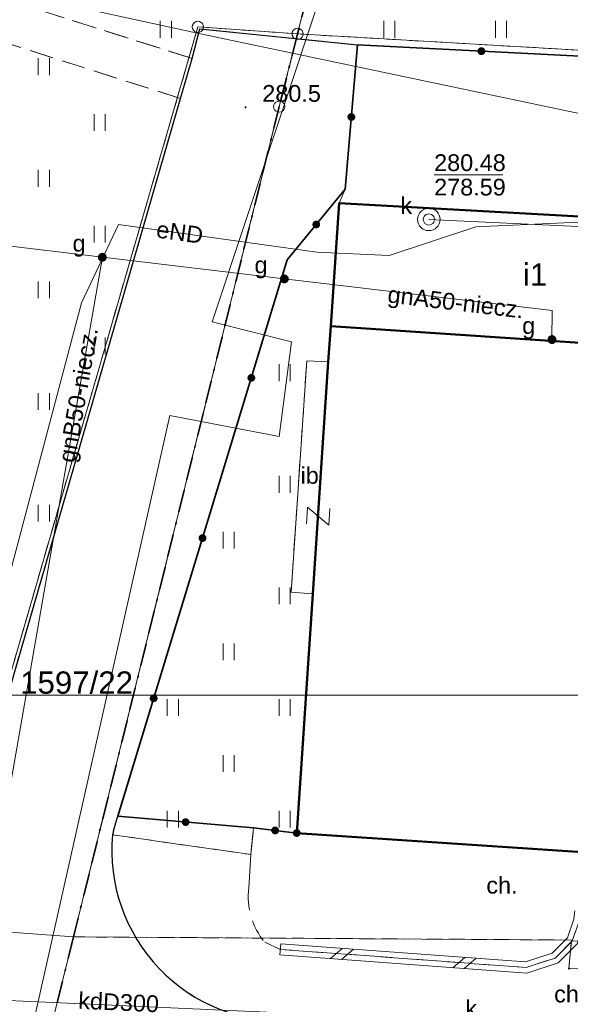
# Model space of a CAD drawing. Extents: x 0 to 6568752, y 0 to 5584302.
# Tile 20 of 74: x 6568320 to 6568345, y 5584092 to 5584136. Entities that reach past the tile are written whole.
import ezdxf
from ezdxf.enums import TextEntityAlignment as Align

# ---------------------------------------------------------------- set-up
doc = ezdxf.new("R2010")
doc.units = 0
doc.header["$PDSIZE"] = 0.75
for name, pattern in [('GAK', [3.5, 2, -0.7, 0.1, -0.7]), ('KROPK2-2-2', [3.49, 1, -0.47, 0.05, -0.47, 1, -0.5]), ('PRZER1-1', [1, 0.5, -0.5]), ('PRZER2-1', [1.5, 1, -0.5]), ('PRZER3-1', [2, 1.5, -0.5])]:
    doc.linetypes.add(name, pattern=pattern)
doc.layers.get('0').update_dxf_attribs({"linetype": 'CONTINUOUS'})
doc.layers.get('Defpoints').update_dxf_attribs({"linetype": 'CONTINUOUS'})
for name, color, linetype, lineweight in [('EGBU', 7, 'CONTINUOUS', 50), ('EGDE', 7, 'CONTINUOUS', 18), ('EGDE_O', 7, 'CONTINUOUS', 18), ('EGPG', 7, 'CONTINUOUS', 18), ('GEPPHC', 7, 'CONTINUOUS', 18), ('GESGPS', 7, 'CONTINUOUS', 35), ('GUPPRZ_O', 7, 'CONTINUOUS', 18), ('OTBU', 7, 'CONTINUOUS', 50), ('OTBU_O', 7, 'CONTINUOUS', 50), ('OTDI', 7, 'CONTINUOUS', 18), ('OTDI_O', 7, 'CONTINUOUS', 18), ('OTDN', 7, 'CONTINUOUS', 18), ('OTKC', 7, 'CONTINUOUS', 18), ('OTKC_O', 7, 'CONTINUOUS', 18), ('OTKJ', 7, 'CONTINUOUS', 18), ('OTKK', 7, 'CONTINUOUS', 25), ('OTOO', 7, 'CONTINUOUS', 35), ('OTRN', 7, 'CONTINUOUS', 13), ('OTRN_O', 7, 'CONTINUOUS', 13), ('OTZT', 7, 'CONTINUOUS', 18), ('ramka sekcji', 7, 'CONTINUOUS', 18), ('siec', 7, 'GAK', 70), ('SUPK', 7, 'CONTINUOUS', 18), ('SUPW', 7, 'CONTINUOUS', 18), ('SUPW_O', 7, 'CONTINUOUS', 18)]:
    doc.layers.add(name, color=color, linetype=linetype, lineweight=lineweight)
for name, color, linetype, lineweight, true_color in [('EGUG', 7, 'CONTINUOUS', 18, 0x008000), ('SUCP', 7, 'CONTINUOUS', 18, 0xd200d2), ('SUEP', 1, 'CONTINUOUS', 18, 0xff0000), ('SUEP_O', 1, 'CONTINUOUS', 18, 0xff0000), ('SUGP', 7, 'CONTINUOUS', 18, 0xbfbf00), ('SUGP_O', 7, 'CONTINUOUS', 18, 0xbfbf00), ('SUGU', 7, 'CONTINUOUS', 18, 0xbfbf00), ('SUGU_O', 7, 'CONTINUOUS', 18, 0xbfbf00), ('SUGW', 7, 'CONTINUOUS', 18, 0xbfbf00), ('SUGW_O', 7, 'CONTINUOUS', 18, 0xbfbf00), ('SUKP', 7, 'CONTINUOUS', 18, 0x803300), ('SUKP_O', 7, 'CONTINUOUS', 18, 0x803300), ('SUTP', 7, 'CONTINUOUS', 18, 0xff9100)]:
    doc.layers.add(name, color=color, linetype=linetype, lineweight=lineweight, true_color=true_color)
doc.styles.add('Arial', font='arial.ttf')
doc.styles.add('GEO-INFO', font='arial.ttf')
doc.dimstyles.get("Standard").update_dxf_attribs({"dimtxt": 0.18, "dimasz": 0.18, "dimexe": 0.18, "dimexo": 0.0625, "dimgap": 0.09, "dimtad": 0, "dimtih": 1, "dimtoh": 1, "dimdec": 4, "dimzin": 0, "dimdsep": 46, "dimtxsty": 'Standard', "dimcen": 0.09, "dimadec": 0, "dimazin": 0, "dimtfac": 1, "dimtdec": 4, "dimtofl": 0, "dimtmove": 0, "dimatfit": 3, "dimfxl": 0, "dimtolj": 1, "dimtzin": 0, "dimarcsym": 0})

# ---------------------------------------------------------------- blocks, each defined once
blk = doc.blocks.new('D_GSPWPN1')
blk.add_hatch(color=0).paths.add_polyline_path([(-0.045, 0), (-0.043467, -0.011647), (-0.038971, -0.0225), (-0.03182, -0.03182), (-0.0225, -0.038971), (-0.011647, -0.043467), (0, -0.045), (0.011647, -0.043467), (0.0225, -0.038971), (0.03182, -0.03182), (0.038971, -0.0225), (0.043467, -0.011647), (0.045, 0), (0.043467, 0.011647), (0.038971, 0.0225), (0.03182, 0.03182), (0.0225, 0.038971), (0.011647, 0.043467), (0, 0.045), (-0.011647, 0.043467), (-0.0225, 0.038971), (-0.03182, 0.03182), (-0.038971, 0.0225), (-0.043467, 0.011647)])
blk = doc.blocks.new('D_GUPIWZ1_1')
at = {"color": 0}
blk.add_lwpolyline([(0, 0.25), (0.064705, 0.241481), (0.125, 0.216506), (0.176777, 0.176777), (0.216506, 0.125), (0.241481, 0.064705), (0.25, 0), (0.241481, -0.064705), (0.216506, -0.125), (0.176777, -0.176777), (0.125, -0.216506), (0.064705, -0.241481), (0, -0.25), (-0.064705, -0.241481), (-0.125, -0.216506), (-0.176777, -0.176777), (-0.216506, -0.125), (-0.241481, -0.064705), (-0.25, 0), (-0.241481, 0.064705), (-0.216506, 0.125), (-0.176777, 0.176777), (-0.125, 0.216506), (-0.064705, 0.241481)], close=True, dxfattribs=at)
blk = doc.blocks.new('D_GUPGZA1')
blk.add_hatch(color=0).paths.add_polyline_path([(-0.2, 0), (-0.193185, -0.051764), (-0.173205, -0.1), (-0.141421, -0.141421), (-0.1, -0.173205), (-0.051764, -0.193185), (0, -0.2), (0.051764, -0.193185), (0.1, -0.173205), (0.141421, -0.141421), (0.173205, -0.1), (0.193185, -0.051764), (0.2, 0), (0.193185, 0.051764), (0.173205, 0.1), (0.141421, 0.141421), (0.1, 0.173205), (0.051764, 0.193185), (0, 0.2), (-0.051764, 0.193185), (-0.1, 0.173205), (-0.141421, 0.141421), (-0.173205, 0.1), (-0.193185, 0.051764)])
blk = doc.blocks.new('D_GUPGUT1')
blk.add_hatch(color=0).paths.add_polyline_path([(-0.2, 0), (-0.193185, -0.051764), (-0.173205, -0.1), (-0.141421, -0.141421), (-0.1, -0.173205), (-0.051764, -0.193185), (0, -0.2), (0.051764, -0.193185), (0.1, -0.173205), (0.141421, -0.141421), (0.173205, -0.1), (0.193185, -0.051764), (0.2, 0), (0.193185, 0.051764), (0.173205, 0.1), (0.141421, 0.141421), (0.1, 0.173205), (0.051764, 0.193185), (0, 0.2), (-0.051764, 0.193185), (-0.1, 0.173205), (-0.141421, 0.141421), (-0.173205, 0.1), (-0.193185, 0.051764)])
blk = doc.blocks.new('D_GEPPHC1')
at = {"color": 0}
blk.add_lwpolyline([(-0.375, 0.5), (0.375, 0.5), (-0.375, -0.5), (0.375, -0.5)], dxfattribs=at)
blk = doc.blocks.new('D_GEPPGD1_1')
at = {"color": 0}
blk.add_lwpolyline([(0, 0.25), (0.077254, 0.237764), (0.146946, 0.202254), (0.202254, 0.146946), (0.237764, 0.077254), (0.25, 0), (0.237764, -0.077254), (0.202254, -0.146946), (0.146946, -0.202254), (0.077254, -0.237764), (0, -0.25), (-0.077254, -0.237764), (-0.146946, -0.202254), (-0.202254, -0.146946), (-0.237764, -0.077254), (-0.25, 0), (-0.237764, 0.077254), (-0.202254, 0.146946), (-0.146946, 0.202254), (-0.077254, 0.237764)], close=True, dxfattribs=at)
blk = doc.blocks.new('D_GEPPGD1_2')
blk.add_hatch(color=0).paths.add_polyline_path([(0, -0.045), (0.013906, -0.042798), (0.02645, -0.036406), (0.036406, -0.02645), (0.042798, -0.013906), (0.045, 0), (0.042798, 0.013906), (0.036406, 0.02645), (0.02645, 0.036406), (0.013906, 0.042798), (0, 0.045), (-0.013906, 0.042798), (-0.02645, 0.036406), (-0.036406, 0.02645), (-0.042798, 0.013906), (-0.045, 0), (-0.042798, -0.013906), (-0.036406, -0.02645), (-0.02645, -0.036406), (-0.013906, -0.042798)])
blk = doc.blocks.new('D_ODTN_1')
at = {"color": 0}
for points in [[(-0.5, -0.25), (0, 0.25)], [(0, -0.25), (0.5, 0.25)]]:
    blk.add_lwpolyline(points, dxfattribs=at)
blk = doc.blocks.new('D_GSLDSO2')
at = {"color": 0}
blk.add_lwpolyline([(0, 0.25), (0, -0.25)], dxfattribs=at)
blk = doc.blocks.new('D_KOLO')
blk.add_hatch(color=0).paths.add_polyline_path([(-0.175, 0), (-0.169037, -0.045293), (-0.151554, -0.0875), (-0.123744, -0.123744), (-0.0875, -0.151554), (-0.045293, -0.169037), (0, -0.175), (0.045293, -0.169037), (0.0875, -0.151554), (0.123744, -0.123744), (0.151554, -0.0875), (0.169037, -0.045293), (0.175, 0), (0.169037, 0.045293), (0.151554, 0.0875), (0.123744, 0.123744), (0.0875, 0.151554), (0.045293, 0.169037), (0, 0.175), (-0.045293, 0.169037), (-0.0875, 0.151554), (-0.123744, 0.123744), (-0.151554, 0.0875), (-0.169037, 0.045293)])
blk = doc.blocks.new('D_GSLKOG1')
blk.add_hatch(color=0).paths.add_polyline_path([(-0.175, 0), (-0.169037, -0.045293), (-0.151554, -0.0875), (-0.123744, -0.123744), (-0.0875, -0.151554), (-0.045293, -0.169037), (0, -0.175), (0.045293, -0.169037), (0.0875, -0.151554), (0.123744, -0.123744), (0.151554, -0.0875), (0.169037, -0.045293), (0.175, 0), (0.169037, 0.045293), (0.151554, 0.0875), (0.123744, 0.123744), (0.0875, 0.151554), (0.045293, 0.169037), (0, 0.175), (-0.045293, 0.169037), (-0.0875, 0.151554), (-0.123744, 0.123744), (-0.151554, 0.0875), (-0.169037, 0.045293)])
blk = doc.blocks.new('D_GSSUTR1')
at = {"color": 0}
for points in [[(-0.25666, 0.36165), (-0.25666, -0.38835)], [(0.24334, -0.38835), (0.24334, 0.36165)]]:
    blk.add_lwpolyline(points, dxfattribs=at)
blk = doc.blocks.new('*D45')
at = {"layer": 'Defpoints', "color": 0}
for p in [(6568647.5, 5584150), (6568650, 5584150), (0, 0)]:
    blk.add_point(p, dxfattribs=at)
at = {"layer": 'ramka sekcji', "color": 0, "lineweight": -2}
blk.add_line((6568649.938, 5584150), (6568647.5, 5584150), dxfattribs=at)
at = {"layer": 'ramka sekcji', "color": 0, "insert": (6568644.106, 5584150), "char_height": 0.75, "attachment_point": 5, "style": 'GEO-INFO'}
blk.add_mtext('\\A1;5584150.0000', dxfattribs=at)
blk = doc.blocks.new('*D46')
at = {"layer": 'Defpoints', "color": 0}
for p in [(6568650, 5584152.5), (6568650, 5584150), (0, 0)]:
    blk.add_point(p, dxfattribs=at)
at = {"layer": 'ramka sekcji', "color": 0, "lineweight": -2}
blk.add_line((6568650, 5584150.062), (6568650, 5584152.5), dxfattribs=at)
at = {"layer": 'ramka sekcji', "color": 0, "insert": (6568650, 5584155.896), "char_height": 0.75, "attachment_point": 5, "rotation": 90, "style": 'GEO-INFO'}
blk.add_mtext('\\A1;6568650.0000', dxfattribs=at)

msp = doc.modelspace()

# ---------------------------------------------------------------- linework, layer by layer
at = {"layer": 'EGBU', "linetype": 'Continuous', "lineweight": 50, "elevation": 10.18}
msp.add_lwpolyline([(6568371.79, 5584119.42), (6568371.78, 5584119.31), (6568370.96, 5584107.34), (6568370.76, 5584102.2), (6568370.61, 5584102.21), (6568370.37, 5584096.72), (6568332.7, 5584099.23), (6568333.42, 5584109.94), (6568334.11, 5584120.34), (6568334.22, 5584121.93), (6568352.51, 5584120.71), (6568355.2, 5584120.51), (6568362.8, 5584120.05)], close=True, dxfattribs=at)
at = {"layer": 'EGDE', "linetype": 'Continuous', "elevation": 10.22}
for points in [[(6568361.26341, 5584250.74162), (6568355.87516, 5584228.80739), (6568343.88997, 5584180.27922), (6568337.0279, 5584152.47866), (6568332.74, 5584135.02), (6568328.2783, 5584135.3346), (6568318.08182, 5584100.1005), (6568315.04175, 5584096.21103), (6568312.96342, 5584095.29418), (6568309.21068, 5584095.48584), (6568302.523, 5584096.81978), (6568303.26305, 5584109.23027), (6568304.89857, 5584108.81131), (6568309.92834, 5584135.22816), (6568320.18066, 5584169.23288), (6568329.95, 5584201.67), (6568339.09, 5584229.28), (6568315.28914, 5584237.02736), (6568321.65, 5584256.49), (6568327.03, 5584260.27)], [(6568361.59535, 5584252.09289), (6568365.64994, 5584250.98505), (6568368.16833, 5584248.79733), (6568369.72416, 5584246.02716), (6568370.27666, 5584242.73402), (6568367.78222, 5584196.52832), (6568365.45974, 5584156.3753), (6568363.32778, 5584133.24604), (6568332.74, 5584135.02), (6568337.0279, 5584152.47866), (6568343.88997, 5584180.27922), (6568355.87516, 5584228.80739), (6568361.26341, 5584250.74162)], [(6568328.2783, 5584135.3346), (6568332.74, 5584135.02), (6568331.91463, 5584131.76118), (6568322.71334, 5584094.57975), (6568312.96342, 5584095.29418), (6568315.04175, 5584096.21103), (6568318.08182, 5584100.1005)], [(6568331.91463, 5584131.76118), (6568332.74, 5584135.02), (6568363.32778, 5584133.24604), (6568371.2, 5584132.71), (6568377.65, 5584132.3), (6568375.19, 5584092.43), (6568344.88, 5584093.16), (6568345, 5584094.44), (6568322.71334, 5584094.57975)], [(6568322.71334, 5584094.57975), (6568320.72616, 5584086.59352), (6568302.13672, 5584090.3243), (6568302.523, 5584096.81978), (6568309.21068, 5584095.48584), (6568312.96342, 5584095.29418)], [(6568375.19, 5584092.43), (6568374.92948, 5584088.19204), (6568374.48985, 5584081.95589), (6568329.45932, 5584084.84591), (6568320.72616, 5584086.59352), (6568322.71334, 5584094.57975), (6568345, 5584094.44), (6568344.88, 5584093.16)]]:
    msp.add_lwpolyline(points, close=True, dxfattribs=at)
at = {"layer": 'EGUG', "linetype": 'PRZER1-1', "lineweight": 18, "elevation": 10.08}
for points in [[(6568367.78222, 5584196.52832), (6568365.45974, 5584156.3753), (6568363.32778, 5584133.24604), (6568332.74, 5584135.02), (6568328.2783, 5584135.3346), (6568318.08182, 5584100.1005), (6568315.04175, 5584096.21103), (6568312.96342, 5584095.29418), (6568309.21068, 5584095.48584), (6568302.523, 5584096.81978), (6568293.22847, 5584098.67016), (6568278.61678, 5584101.82214), (6568280.79901, 5584114.07121), (6568303.26305, 5584109.23027), (6568304.89857, 5584108.81131), (6568309.92834, 5584135.22816), (6568320.18066, 5584169.23288)], [(6568318.08182, 5584100.1005), (6568328.2783, 5584135.3346), (6568332.74, 5584135.02), (6568331.91463, 5584131.76118), (6568322.71334, 5584094.57975), (6568345, 5584094.44), (6568344.88, 5584093.16), (6568375.19, 5584092.43), (6568374.92948, 5584088.19204), (6568374.48985, 5584081.95589), (6568329.45932, 5584084.84591), (6568320.72616, 5584086.59352), (6568302.13672, 5584090.3243)]]:
    msp.add_lwpolyline(points, dxfattribs=at)
msp.add_lwpolyline([(6568331.91463, 5584131.76118), (6568332.74, 5584135.02), (6568363.32778, 5584133.24604), (6568371.2, 5584132.71), (6568377.65, 5584132.3), (6568375.19, 5584092.43), (6568344.88, 5584093.16), (6568345, 5584094.44), (6568322.71334, 5584094.57975)], close=True, dxfattribs=at)
at = {"layer": 'GESGPS', "linetype": 'KROPK2-2-2', "lineweight": 35, "elevation": 10.1}
for points in [[(6568361.59535, 5584252.09289), (6568361.26341, 5584250.74162), (6568355.87516, 5584228.80739), (6568343.88997, 5584180.27922), (6568337.0279, 5584152.47866), (6568332.74, 5584135.02), (6568331.91463, 5584131.76118), (6568322.71334, 5584094.57975), (6568320.72616, 5584086.59352), (6568319.9193, 5584083.24287), (6568307.93382, 5584034.73468), (6568295.92847, 5583986.21622), (6568294.32233, 5583957.98331), (6568294.26523, 5583956.9825), (6568293.66008, 5583952.72437), (6568292.84874, 5583952.82392), (6568273.1723, 5583953.99051), (6568262.61008, 5583954.10444), (6568261.2106, 5583954.0564), (6568251.21944, 5583954.86774), (6568249.43294, 5583955.01221)], [(6568361.59535, 5584252.09289), (6568361.26341, 5584250.74162), (6568355.87516, 5584228.80739), (6568343.88997, 5584180.27922), (6568337.0279, 5584152.47866), (6568332.74, 5584135.02), (6568331.91463, 5584131.76118), (6568322.71334, 5584094.57975), (6568320.72616, 5584086.59352), (6568319.9193, 5584083.24287), (6568307.93382, 5584034.73468), (6568295.92847, 5583986.21622), (6568294.32233, 5583957.98331), (6568294.26523, 5583956.9825), (6568293.66008, 5583952.72437), (6568329.64942, 5583950.6479), (6568347.08402, 5583949.61245), (6568384.89553, 5583947.37946), (6568422.02493, 5583945.3077)]]:
    msp.add_lwpolyline(points, dxfattribs=at)
at = {"layer": 'GUPPRZ_O', "linetype": 'Continuous', "lineweight": 13, "elevation": 10.8, "flags": 128}
msp.add_lwpolyline([(6568338.84828, 5584128.705), (6568341.92828, 5584128.705)], dxfattribs=at)
at = {"layer": 'OTBU', "linetype": 'Continuous', "lineweight": 50, "elevation": 10.18}
msp.add_lwpolyline([(6568334.22, 5584121.93), (6568334.6, 5584127.44), (6568349.64, 5584126.61), (6568352.51, 5584120.71)], close=True, dxfattribs=at)
at = {"layer": 'OTDI', "linetype": 'Continuous', "lineweight": 18, "elevation": 10.18}
msp.add_lwpolyline([(6568332.45, 5584110.02), (6568333.42, 5584109.94), (6568334.11, 5584120.34), (6568333.15, 5584120.38)], close=True, dxfattribs=at)
at = {"layer": 'OTDN', "linetype": 'Continuous', "lineweight": 18, "elevation": 10.18}
for points in [[(6568345.63876, 5584095.69512), (6568345.59582, 5584095.26575), (6568345.24758, 5584094.26456), (6568344.4048, 5584093.41068), (6568342.99007, 5584092.95711), (6568331.95162, 5584093.77068)], [(6568345.14124, 5584095.74488), (6568345.10418, 5584095.37425), (6568344.81242, 5584094.53544), (6568344.1352, 5584093.84932), (6568342.92993, 5584093.46289), (6568331.98838, 5584094.26932)]]:
    msp.add_lwpolyline(points, dxfattribs=at)
at = {"layer": 'OTKC', "linetype": 'PRZER2-1', "lineweight": 18, "elevation": 10.18}
msp.add_lwpolyline([(6568292.79, 5584169.75), (6568287.15, 5584146.3), (6568287, 5584145.5), (6568305.5, 5584141.07), (6568328.02, 5584133.92), (6568327.5, 5584132.13), (6568305.05, 5584139.28), (6568286.65, 5584143.53), (6568285.27826, 5584136.59221), (6568281.62246, 5584118.2114), (6568279.2, 5584118.53), (6568278.34, 5584119.3), (6568277.98, 5584120.39), (6568283.29, 5584147.13), (6568291.67, 5584180.99)], dxfattribs=at)
for points in [[(6568377.68, 5584087.98), (6568371.71, 5584088.44), (6568332.44, 5584090.8, -0.45490263), (6568324.46, 5584099.15), (6568330.64, 5584098.27), (6568330.56, 5584096.77, 0.21030029), (6568331.27, 5584094.34), (6568331.97, 5584094.02), (6568342.96, 5584093.21), (6568344.27, 5584093.63), (6568345.03, 5584094.4), (6568348.27, 5584094.18), (6568365.8, 5584093.09), (6568367.47, 5584092.9), (6568369.51, 5584092.8, 0.12574289), (6568371.1, 5584092.66, 0.34864944), (6568373.14, 5584094.42), (6568373.36, 5584097.51), (6568373.61243, 5584100.52929), (6568375.73, 5584100.29), (6568378.25, 5584100.43), (6568377.91, 5584092.62), (6568377.8, 5584090.47)], [(6568330.77, 5584099.46), (6568332.7, 5584099.23), (6568370.37, 5584096.72), (6568370.55165, 5584100.87517), (6568372.02289, 5584100.70892), (6568371.79, 5584097.7), (6568371.43, 5584095.75), (6568369.69, 5584094.84), (6568367.72, 5584094.98), (6568367.47, 5584092.9), (6568365.8, 5584093.09), (6568348.27, 5584094.18), (6568348.33, 5584095.14), (6568345.35, 5584095.32), (6568345.03, 5584094.4), (6568344.27, 5584093.63), (6568342.96, 5584093.21), (6568331.97, 5584094.02), (6568331.27, 5584094.34, -0.21030029), (6568330.56, 5584096.77), (6568330.64, 5584098.27)]]:
    msp.add_lwpolyline(points, format="xyb", close=True, dxfattribs=at)
at = {"layer": 'OTKJ', "linetype": 'PRZER3-1', "lineweight": 18, "elevation": 10.18}
msp.add_lwpolyline([(6568318.19, 5584099.95), (6568327.5, 5584132.13), (6568328.02, 5584133.92), (6568328.36, 5584135.24), (6568335.42, 5584134.53), (6568334.87, 5584128.07), (6568332.28, 5584124.9), (6568324.69, 5584099.98, 0.03393703), (6568324.46, 5584099.15, 0.45490263), (6568332.44, 5584090.8)], format="xyb", dxfattribs=at)
msp.add_lwpolyline([(6568334.6, 5584127.44), (6568334.87, 5584128.07), (6568335.42, 5584134.53), (6568361.49, 5584133.2), (6568371.42, 5584132.69), (6568377.52, 5584132.23), (6568377.07, 5584124.06), (6568370.54, 5584124.51), (6568370.36, 5584121.53), (6568362.96, 5584122.01), (6568355.31, 5584122.54), (6568355.2, 5584120.51), (6568352.51, 5584120.71), (6568349.64, 5584126.61)], close=True, dxfattribs=at)
at = {"layer": 'OTKK', "linetype": 'Continuous', "lineweight": 25, "elevation": 10.18}
for points in [[(6568280.34, 5584112.5), (6568277.69, 5584112.69), (6568276.96, 5584112.62), (6568276.42, 5584111.96), (6568275.11, 5584104.71, 0.31088175), (6568277.84, 5584101.97), (6568311.48, 5584095.15), (6568315.63, 5584096.54), (6568318.19, 5584099.95), (6568327.5, 5584132.13), (6568328.02, 5584133.92), (6568328.36, 5584135.24), (6568335.42, 5584134.53)], [(6568324.69, 5584099.98, 0.03393703), (6568324.46, 5584099.15, 0.45490263), (6568332.44, 5584090.8), (6568371.71, 5584088.44), (6568377.68, 5584087.98)]]:
    msp.add_lwpolyline(points, format="xyb", dxfattribs=at)
at = {"layer": 'OTOO', "linetype": 'Continuous', "lineweight": 35, "elevation": 10.18}
msp.add_lwpolyline([(6568332.7, 5584099.23), (6568330.77, 5584099.46), (6568324.69, 5584099.98), (6568332.28, 5584124.9), (6568334.87, 5584128.07), (6568335.42, 5584134.53), (6568361.49, 5584133.2)], dxfattribs=at)
at = {"layer": 'OTZT', "color": 7, "linetype": 'PRZER2-1', "lineweight": 18, "elevation": 10.1}
msp.add_lwpolyline([(6568346.21, 5584174.23), (6568345.36, 5584158.9), (6568359.29, 5584157.55), (6568359.62, 5584162.8), (6568362.37, 5584162.23), (6568364.59, 5584160.1), (6568365.48, 5584156.33), (6568364.79, 5584153.58), (6568362.11, 5584150.99), (6568358.67, 5584150.06), (6568359.13, 5584155.18), (6568341.16, 5584156.87), (6568340.5, 5584141.73), (6568357.77, 5584139.46), (6568358.15, 5584144.15), (6568361.14, 5584143.07), (6568363.78, 5584137.98), (6568361.49, 5584133.2), (6568335.42, 5584134.53), (6568328.36, 5584135.24), (6568328.02, 5584133.92), (6568305.5, 5584141.07)], dxfattribs=at)
msp.add_lwpolyline([(6568285.27826, 5584136.59221), (6568286.65, 5584143.53), (6568305.05, 5584139.28), (6568327.5, 5584132.13), (6568318.19, 5584099.95), (6568316.21, 5584100.62, -0.3518827), (6568310.23, 5584097.46), (6568295.3, 5584100.64), (6568296.87964, 5584107.88151), (6568300.13, 5584107.15), (6568304.54, 5584132.71), (6568297.66, 5584134.2), (6568290.82996, 5584135.5196), (6568291, 5584136.38), (6568288.68, 5584136.83), (6568288.50965, 5584135.96789)], format="xyb", close=True, dxfattribs=at)
msp.add_lwpolyline([(6568332.7, 5584099.23), (6568330.77, 5584099.46), (6568330.64, 5584098.27), (6568324.46, 5584099.15), (6568324.69, 5584099.98), (6568332.28, 5584124.9), (6568334.87, 5584128.07), (6568334.6, 5584127.44), (6568334.22, 5584121.93), (6568334.11, 5584120.34), (6568333.15, 5584120.38), (6568332.45, 5584110.02), (6568333.42, 5584109.94)], close=True, dxfattribs=at)
at = {"layer": 'siec', "linetype": 'ByBlock', "lineweight": 20}
msp.add_line((6568238.01967, 5584105.39829), (6568734.39713, 5584105.39829), dxfattribs=at)
at = {"layer": 'SUCP', "linetype": 'Continuous', "lineweight": 18, "elevation": 10.14}
msp.add_lwpolyline([(6568363.52786, 5584258.84118), (6568358.72812, 5584235.45896), (6568363.21186, 5584234.19605), (6568362.14107, 5584229.40269), (6568356.91373, 5584229.77556), (6568349.05454, 5584184.02745), (6568353.4808, 5584182.02165), (6568352.51065, 5584178.73978), (6568347.94518, 5584179.45938), (6568328.91705, 5584122.12967), (6568332.47163, 5584121.22431), (6568331.91754, 5584116.99279), (6568327.01957, 5584117.92663), (6568310.11167, 5584042.64789), (6568313.52267, 5584040.92342), (6568312.64533, 5584036.86571), (6568307.74363, 5584037.91157), (6568299.28996, 5584003.59361)], dxfattribs=at)
at = {"layer": 'SUEP', "linetype": 'Continuous', "lineweight": 18, "elevation": 10.14}
for points in [[(6568323.07725, 5584122.97663), (6568324.72615, 5584126.48455), (6568333.60173, 5584125.23873), (6568336.83418, 5584125.10207), (6568340.71399, 5584126.38637), (6568345.99204, 5584126.61216)], [(6568288.39275, 5584114.11575), (6568300.80955, 5584111.0388), (6568319.17625, 5584108.29523), (6568323.07725, 5584122.97663)]]:
    msp.add_lwpolyline(points, dxfattribs=at)
at = {"layer": 'SUGP', "linetype": 'Continuous', "lineweight": 18, "elevation": 10.14}
for points in [[(6568313.52697, 5584094.17565), (6568319.27459, 5584125.58101), (6568324.0042, 5584125.01693)], [(6568324.0042, 5584125.01693), (6568319.27733, 5584097.98204)], [(6568324.0042, 5584125.01693), (6568332.1453, 5584124.04679), (6568344.12441, 5584122.63107), (6568344.12117, 5584121.33094)]]:
    msp.add_lwpolyline(points, dxfattribs=at)
at = {"layer": 'SUKP', "linetype": 'Continuous', "lineweight": 18, "elevation": 10.14}
for points in [[(6568338.6115, 5584126.71052), (6568351.30114, 5584126.10912), (6568367.27523, 5584125.02983), (6568378.9934, 5584124.50392), (6568388.43, 5584114.48)], [(6568312.20002, 5584092.0756), (6568341.60027, 5584090.74628)]]:
    msp.add_lwpolyline(points, dxfattribs=at)
at = {"layer": 'SUPK', "linetype": 'Continuous', "lineweight": 18, "elevation": 10.14}
msp.add_lwpolyline([(6568338.6115, 5584126.21052, -1), (6568338.6115, 5584127.21052, -1)], format="xyb", close=True, dxfattribs=at)
at = {"layer": 'SUTP', "linetype": 'Continuous', "lineweight": 18, "elevation": 10.14}
msp.add_lwpolyline([(6568275.1335, 5584147.38671), (6568283.04302, 5584145.57255), (6568300.77273, 5584141.04064), (6568328.39228, 5584135.02605), (6568352.43941, 5584129.95549), (6568361.80246, 5584128.99606), (6568370.85908, 5584126.9826), (6568380.42882, 5584125.50579)], dxfattribs=at)

# ---------------------------------------------------------------- block references
at = {"layer": 'EGPG', "linetype": 'Continuous', "lineweight": 18}
for name, p in [('D_GEPPGD1_1', (6568328.2783, 5584135.3346, 10.24)), ('D_GEPPGD1_1', (6568332.74, 5584135.02, 10.24)), ('D_GEPPGD1_1', (6568331.91463, 5584131.76118, 10.24)), ('D_GEPPGD1_2', (6568322.71334, 5584094.57975, 10.24)), ('D_GEPPGD1_2', (6568344.88, 5584093.16, 10.24))]:
    msp.add_blockref(name, p, dxfattribs=at)
at = {"layer": 'GEPPHC', "linetype": 'Continuous', "lineweight": 18, "rotation": 86.49570246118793}
msp.add_blockref('D_GEPPHC1', (6568333.65976, 5584113.4182, 10.24), dxfattribs=at)
at = {"layer": 'OTDN', "linetype": 'Continuous', "lineweight": 18, "rotation": 175.7847298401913}
for name, p in [('D_GSLDSO2', (6568331.97, 5584094.02, 10.18)), ('D_ODTN_1', (6568334.72244, 5584093.81714, 10.18)), ('D_ODTN_1', (6568334.72244, 5584093.81714, 10.18)), ('D_ODTN_1', (6568340.20756, 5584093.41286, 10.18)), ('D_ODTN_1', (6568340.20756, 5584093.41286, 10.18))]:
    msp.add_blockref(name, p, dxfattribs=at)
at = {"layer": 'OTOO', "linetype": 'Continuous', "lineweight": 35}
for name, p, rotation in [('D_KOLO', (6568340.96474, 5584134.24713, 10.18), 357.0795021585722), ('D_KOLO', (6568340.96474, 5584134.24713, 10.18), 357.0795021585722), ('D_KOLO', (6568335.145, 5584131.3, 10.18), 85.13361205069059), ('D_KOLO', (6568335.145, 5584131.3, 10.18), 85.13361205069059), ('D_KOLO', (6568333.575, 5584126.485, 10.18), 50.74998521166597), ('D_KOLO', (6568333.575, 5584126.485, 10.18), 50.74998521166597), ('D_KOLO', (6568330.6702, 5584119.6146, 10.18), 73.06059396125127), ('D_KOLO', (6568330.6702, 5584119.6146, 10.18), 73.06059396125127), ('D_KOLO', (6568328.485, 5584112.44, 10.18), 73.06059396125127), ('D_KOLO', (6568328.485, 5584112.44, 10.18), 73.06059396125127), ('D_KOLO', (6568326.2998, 5584105.2654, 10.18), 73.06059396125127), ('D_KOLO', (6568326.2998, 5584105.2654, 10.18), 73.06059396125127), ('D_KOLO', (6568327.73, 5584099.72, 10.18), 175.1115990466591), ('D_KOLO', (6568327.73, 5584099.72, 10.18), 175.1115990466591), ('D_KOLO', (6568331.735, 5584099.345, 10.18), 173.2040560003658), ('D_KOLO', (6568331.735, 5584099.345, 10.18), 173.2040560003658), ('D_GSLKOG1', (6568332.7, 5584099.23, 10.18), 173.2040560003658)]:
    msp.add_blockref(name, p, dxfattribs=dict(at, rotation=rotation))
at = {"layer": 'OTRN', "linetype": 'Continuous', "lineweight": 13}
msp.add_blockref('D_GSPWPN1', (6568330.41, 5584131.73, 10.08), dxfattribs=at)
at = {"layer": 'OTZT', "color": 7, "linetype": 'Continuous', "lineweight": 18}
for p in [(6568326.85, 5584135.23836, 10.1), (6568336.85, 5584135.23836, 10.1), (6568341.85, 5584135.23836, 10.1), (6568321.38913, 5584133.56579, 10.1), (6568323.88913, 5584131.06579, 10.1), (6568321.38913, 5584128.56579, 10.1), (6568323.88913, 5584126.06579, 10.1), (6568321.38913, 5584123.56579, 10.1), (6568323.88913, 5584121.06579, 10.1), (6568332.165, 5584119.86155, 10.1), (6568321.38913, 5584118.56579, 10.1), (6568332.165, 5584114.86155, 10.1), (6568321.38913, 5584113.56579, 10.1), (6568329.665, 5584112.36155, 10.1), (6568332.165, 5584109.86155, 10.1), (6568329.665, 5584107.36155, 10.1), (6568327.165, 5584104.86155, 10.1), (6568332.165, 5584104.86155, 10.1), (6568329.665, 5584102.36155, 10.1), (6568327.165, 5584099.86155, 10.1), (6568332.165, 5584099.86155, 10.1)]:
    msp.add_blockref('D_GSSUTR1', p, dxfattribs=at)
at = {"layer": 'SUGU', "linetype": 'Continuous', "lineweight": 18}
for p in [(6568324.0042, 5584125.01693, 10.16), (6568344.12117, 5584121.33094, 10.16)]:
    msp.add_blockref('D_GUPGUT1', p, dxfattribs=at)
at = {"layer": 'SUGW', "linetype": 'Continuous', "lineweight": 18}
msp.add_blockref('D_GUPGZA1', (6568332.1453, 5584124.04679, 10.16), dxfattribs=at)
at = {"layer": 'SUPW', "linetype": 'Continuous', "lineweight": 18}
msp.add_blockref('D_GUPIWZ1_1', (6568338.6115, 5584126.71052, 10.18), dxfattribs=at)

# ---------------------------------------------------------------- texts
at = {"layer": 'EGDE_O', "linetype": 'Continuous', "style": 'Arial'}
msp.add_text('1597/22', height=1, dxfattribs=at).set_placement((6568322.85171, 5584105.46747, 10.8), align=Align.CENTER)
at = {"layer": 'GUPPRZ_O', "linetype": 'Continuous', "lineweight": 0, "style": 'Arial'}
for s, p in [('280.48', (6568338.84828, 5584128.8775, 10.8)), ('278.59', (6568338.84828, 5584127.7825, 10.8))]:
    msp.add_text(s, height=0.75, dxfattribs=at).set_placement(p)
at = {"layer": 'OTBU_O', "linetype": 'Continuous', "lineweight": 0, "style": 'Arial'}
msp.add_text('i1', height=1, dxfattribs=at).set_placement((6568343.365, 5584123.7447, 10.8), align=Align.CENTER)
at = {"layer": 'OTDI_O', "linetype": 'Continuous', "lineweight": 0, "style": 'Arial'}
msp.add_text('ib', height=0.75, dxfattribs=at).set_placement((6568333.28, 5584114.86959, 10.8), align=Align.CENTER)
at = {"layer": 'OTKC_O', "linetype": 'Continuous', "lineweight": 0, "style": 'Arial'}
for p in [(6568341.88357, 5584096.51816, 10.8), (6568344.91507, 5584091.6451, 10.8)]:
    msp.add_text('ch.', height=0.75, dxfattribs=at).set_placement(p, align=Align.CENTER)
at = {"layer": 'OTRN_O', "linetype": 'Continuous', "lineweight": 0, "style": 'Arial'}
msp.add_text('280.5', height=0.75, dxfattribs=at).set_placement((6568331.16, 5584131.98, 10.8))
at = {"layer": 'SUEP_O', "linetype": 'Continuous', "lineweight": 0, "style": 'Arial'}
msp.add_text('eND', height=0.75, rotation=352.009878, dxfattribs=at).set_placement((6568327.41671, 5584125.76173, 10.8), align=Align.CENTER)
at = {"layer": 'SUGP_O', "linetype": 'Continuous', "lineweight": 0, "style": 'Arial'}
for s, rotation, p in [('gnA50-niecz.', 353.259953, (6568339.77356, 5584122.6358, 10.8)), ('gnB50-niecz.', 80.082455, (6568323.28938, 5584118.79264, 10.8))]:
    msp.add_text(s, height=0.75, rotation=rotation, dxfattribs=at).set_placement(p, align=Align.CENTER)
at = {"layer": 'SUGU_O', "linetype": 'Continuous', "lineweight": 0, "style": 'Arial'}
for p in [(6568323.2542, 5584125.26693, 10.8), (6568343.37117, 5584121.58094, 10.8)]:
    msp.add_text('g', height=0.75, dxfattribs=at).set_placement(p, align=Align.RIGHT)
at = {"layer": 'SUGW_O', "linetype": 'Continuous', "lineweight": 0, "style": 'Arial'}
msp.add_text('g', height=0.75, dxfattribs=at).set_placement((6568331.3953, 5584124.29679, 10.8), align=Align.RIGHT)
at = {"layer": 'SUKP_O', "linetype": 'Continuous', "lineweight": 0, "style": 'Arial'}
msp.add_text('kdD300', height=0.75, rotation=357.410802, dxfattribs=at).set_placement((6568324.71613, 5584091.28138, 10.8), align=Align.CENTER)
at = {"layer": 'SUPW_O', "linetype": 'Continuous', "lineweight": 0, "style": 'Arial'}
for p in [(6568337.8615, 5584126.96052, 10.8), (6568340.76528, 5584090.99533, 10.8)]:
    msp.add_text('k', height=0.75, dxfattribs=at).set_placement(p, align=Align.RIGHT)

# ---------------------------------------------------------------- dimensions: what is measured, and where the dimension line sits
at = {"layer": 'ramka sekcji'}
for offset, dtype, picture, middle in [((0, 2.5), 1, '*D46', (6568650, 5584155.8956787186)), ((-2.5, 0), 0, '*D45', (6568644.1063676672, 5584150))]:
    dim = msp.add_ordinate_dim(feature_location=(6568650, 5584150), offset=offset, dtype=dtype, origin=(0, 0), dimstyle='Standard', override={"dimtxt": 0.75, "dimtxsty": 'GEO-INFO'}, dxfattribs=at)
    dim.commit()
    dim.dimension.update_dxf_attribs({"geometry": picture, "text_midpoint": middle})

doc.saveas('drawing.dxf')
